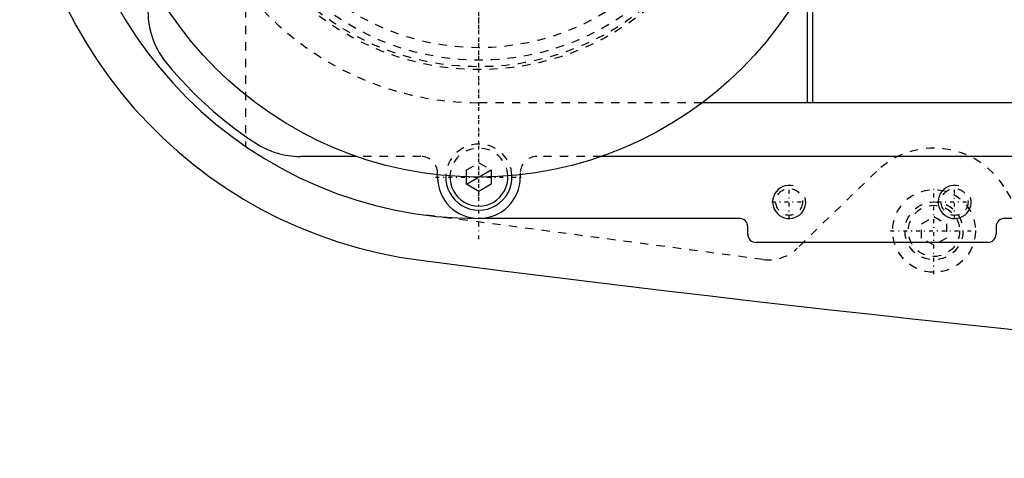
# Model space of a CAD drawing. Extents: x -906 to 186, y -120 to 120.
# Tile 1 of 9: x -906 to -786, y -79 to -26. Entities that reach past the tile are written whole.
import ezdxf

# ---------------------------------------------------------------- set-up
doc = ezdxf.new("R2010")
doc.units = 0
doc.linetypes.add('CENTER', pattern=[1.5, 0.45, -0.5, 0.05, -0.5])
doc.linetypes.add('DASHED', pattern=[2, 1, -1])
for name, color, linetype in [('AM_0', 7, 'CONTINUOUS'), ('AM_10', 7, 'CONTINUOUS'), ('AM_3', 7, 'DASHED'), ('AM_7', 7, 'CENTER')]:
    doc.layers.add(name, color=color, linetype=linetype)

msp = doc.modelspace()

# ---------------------------------------------------------------- linework, layer by layer
at = {"layer": 'AM_0', "color": 7, "linetype": 'CONTINUOUS'}
for p, q in [((-809.7, -20.03), (-809.7, -36)), ((-810.3, -36), (-810.3, -21.18)), ((-751.33, -36), (-823, -36)), ((-864.79, -42.5), (-871.56, -42.5)), ((-717, -42.5), (-835.21, -42.5)), ((-855, -45), (-855, -44.72)), ((-851.5, -45.87), (-851.5, -44.97)), ((-848.5, -44.97), (-848.5, -45.87)), ((-845, -44.72), (-845, -45)), ((-850, -46.73), (-851.5, -45.87)), ((-848.5, -45.87), (-850, -46.73)), ((-818.5, -50), (-850, -50)), ((-817.5, -51.9), (-817.5, -51)), ((-787.5, -51), (-787.5, -51.9)), ((-680, -50), (-786.5, -50)), ((-788.5, -52.9), (-816.5, -52.9))]:
    msp.add_line(p, q, dxfattribs=at)
msp.add_circle((-850, 0), 45, dxfattribs=at)
for centre, radius, start, end in [((-850, 0), 55.5, 97.2532, 262.7468), ((-850, 0), 50, 90, 270), ((-880, -24.92), 10, 180, 219.7151), ((-850, 0), 49, 219.7151, 236.4427), ((-871.56, -32.5), 10, 236.4427, 270), ((-850, -45), 5, 180, 0), ((-850, -45), 4, 177.4527, 2.5473), ((-850, -45), 3.5, 177.7713, 2.2287), ((-818.5, -51), 1, 0, 90), ((-786.5, -51), 1, 90, 180), ((-816.5, -51.9), 1, 180, 270), ((-788.5, -51.9), 1, 270, 0), ((-473.05, 2920.27), 3000, 262.64687, 268.73835)]:
    msp.add_arc(centre, radius, start, end, dxfattribs=at)
at = {"layer": 'AM_10', "color": 7, "linetype": 'CONTINUOUS'}
msp.add_line((-851.5, -45.87), (-848.5, -44.13), dxfattribs=at)
for centre in [(-812.5, -48), (-792.5, -48)]:
    msp.add_arc(centre, 2, 75, 15, dxfattribs=at)
at = {"layer": 'AM_3', "color": 6, "linetype": 'DASHED'}
for p, q in [((-878.19, 41.3), (-878.19, -41.3)), ((-823, -36), (-850, -36)), ((-857, -42.5), (-864.79, -42.5)), ((-835.21, -42.5), (-843, -42.5)), ((-851.5, -44.13), (-850, -43.27)), ((-850, -43.27), (-848.5, -44.13)), ((-855, -44.72), (-855, -44.5)), ((-851.5, -44.97), (-851.5, -44.13)), ((-848.5, -44.13), (-848.5, -44.97)), ((-845, -44.5), (-845, -44.72)), ((-801.96, -44.32), (-811.52, -53.59)), ((-779.22, -57.68), (-786.56, -46.13)), ((-815.65, -54.96), (-856.53, -49.57)), ((-796.5, -50.63), (-795, -49.77)), ((-795, -49.77), (-793.5, -50.63)), ((-796.5, -52.37), (-796.5, -50.63)), ((-793.5, -50.63), (-793.5, -52.37)), ((-795, -53.23), (-796.5, -52.37)), ((-793.5, -52.37), (-795, -53.23))]:
    msp.add_line(p, q, dxfattribs=at)
for centre, radius in [((-850, 0), 32), ((-850, 0), 31.65), ((-850, 0), 30.85), ((-850, 0), 29.35), ((-812.5, -48), 1.62), ((-792.5, -48), 1.62), ((-795, -51.5), 5), ((-795, -51.5), 3.5), ((-795, -51.5), 3.1)]:
    msp.add_circle(centre, radius, dxfattribs=at)
for centre, radius, start, end in [((-850, 0), 36, 90, 270), ((-850, -45), 4, 2.5473, 177.4527), ((-850, -45), 3.5, 2.2287, 177.7713), ((-795, -51.5), 10, 32.4468, 134.1196), ((-857, -44.5), 2, 0, 90), ((-843, -44.5), 2, 90, 180), ((-815, -50), 5, 262.4947, 314.1196)]:
    msp.add_arc(centre, radius, start, end, dxfattribs=at)
at = {"layer": 'AM_7', "color": 4, "linetype": 'CENTER'}
for p, q in [((-850, -52.5), (-850, 52.5)), ((-850, -47.25), (-850, 47.25)), ((-850, -33.23), (-850, 33.23)), ((-850, -26.41), (-850, 26.41)), ((-855.25, -45), (-844.75, -45)), ((-812.5, -50.1), (-812.5, -45.9)), ((-795, -56.75), (-795, -46.25)), ((-792.5, -50.1), (-792.5, -45.9)), ((-814.6, -48), (-810.4, -48)), ((-794.6, -48), (-790.4, -48)), ((-800.25, -51.5), (-789.75, -51.5))]:
    msp.add_line(p, q, dxfattribs=at)

doc.saveas('drawing.dxf')
